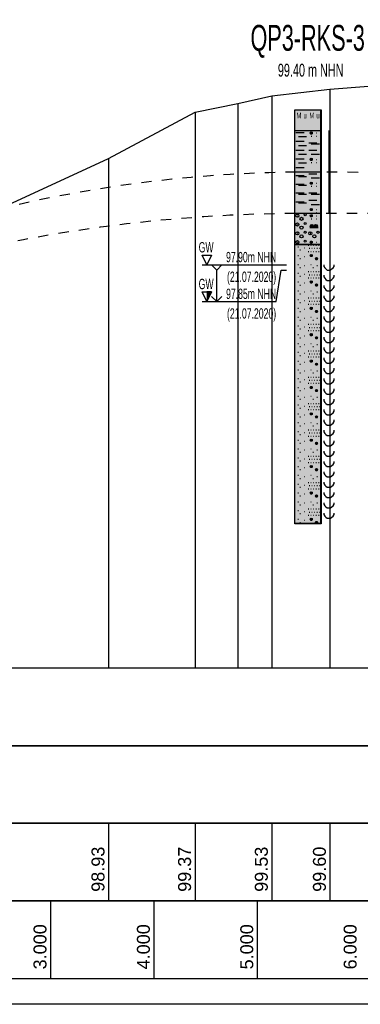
# Model space of a CAD drawing. Header units: metres. Extents: x -17 to 824, y 89 to 134.
# Tile 24 of 80: x 202.7 to 206, y 90.75 to 100.27. Entities that reach past the tile are written whole.
import ezdxf
from ezdxf.enums import TextEntityAlignment as Align

# ---------------------------------------------------------------- set-up
doc = ezdxf.new("R2010")
doc.units = ezdxf.units.M
doc.linetypes.add('ACAD_ISO03W100', pattern=[30, 12, -18])
for name, color, linetype in [('BG_GT_DC_RKS', 249, 'Continuous'), ('BG_GT_SCHICHT', 3, 'ACAD_ISO03W100'), ('BW_KOERP_GESCH', 126, 'Continuous'), ('BW_Z_BEM', 52, 'Continuous'), ('ZZ_GITTER', 40, 'Continuous')]:
    doc.layers.add(name, color=color, linetype=linetype)
doc.layers.add('ZZ_AFENSTER', color=6, linetype='Continuous', plot=False)
doc.styles.add('Arial', font='arial.ttf')
doc.styles.get("Standard").update_dxf_attribs({"font": 'arial.ttf'})

# ---------------------------------------------------------------- blocks, each defined once
blk = doc.blocks.new('QP3-RKS-3')
for p, q in [((-0.00255, 0), (0.00255, 0)), ((-0.00255, -0.0041), (-0.00255, 0)), ((-0.00255, 0), (0.00245, 0)), ((-0.00255, -0.08), (-0.00255, 0)), ((0.00245, 0), (0.00245, -0.08)), ((0.00255, 0), (0.00255, -0.0041)), ((-0.00255, -0.004), (0.00255, -0.004)), ((-0.00255, -0.0121), (-0.00255, -0.004)), ((0.00255, -0.0041), (-0.00255, -0.0041)), ((-0.00235, -0.0044), (-0.00075, -0.0044)), ((-0.00185, -0.0052), (-0.00025, -0.0052)), ((0.00045, -0.0045), (0.00085, -0.0045)), ((0.00046, -0.00445), (0.00084, -0.00445)), ((0.00046, -0.00455), (0.00084, -0.00455)), ((0.00048, -0.0044), (0.00082, -0.0044)), ((0.00048, -0.0046), (0.00082, -0.0046)), ((0.00052, -0.00435), (0.00078, -0.00435)), ((0.00052, -0.00465), (0.00078, -0.00465)), ((0.00065, -0.0051), (0.00075, -0.0051)), ((0.00165, -0.0045), (0.00175, -0.0045)), ((0.00165, -0.0051), (0.00175, -0.0051)), ((0.00255, -0.004), (0.00255, -0.0121)), ((0.00405, -0.004), (0.00405, -0.012)), ((-0.00235, -0.0061), (-0.00075, -0.0061)), ((-0.00185, -0.0069), (-0.00025, -0.0069)), ((0.00015, -0.0064), (0.00175, -0.0064)), ((0.00065, -0.0066), (0.00225, -0.0066)), ((-0.00235, -0.0078), (-0.00075, -0.0078)), ((-0.00235, -0.0095), (-0.00075, -0.0095)), ((-0.00185, -0.0086), (-0.00025, -0.0086)), ((0.00015, -0.0078), (0.00175, -0.0078)), ((0.00048, -0.0095), (0.00082, -0.0095)), ((0.00052, -0.00945), (0.00078, -0.00945)), ((0.00065, -0.0086), (0.00225, -0.0086)), ((-0.00235, -0.0112), (-0.00075, -0.0112)), ((-0.00185, -0.0103), (-0.00025, -0.0103)), ((0.00045, -0.0096), (0.00085, -0.0096)), ((0.00046, -0.00955), (0.00084, -0.00955)), ((0.00046, -0.00965), (0.00084, -0.00965)), ((0.00048, -0.0097), (0.00082, -0.0097)), ((0.00052, -0.00975), (0.00078, -0.00975)), ((0.00065, -0.0102), (0.00075, -0.0102)), ((0.00165, -0.0096), (0.00175, -0.0096)), ((0.00165, -0.0102), (0.00175, -0.0102)), ((-0.00255, -0.012), (0.00255, -0.012)), ((-0.00255, -0.0201), (-0.00255, -0.012)), ((0.00255, -0.0121), (-0.00255, -0.0121)), ((-0.00235, -0.0127), (-0.00075, -0.0127)), ((-0.00185, -0.0129), (-0.00025, -0.0129)), ((0.00015, -0.0124), (0.00175, -0.0124)), ((0.00065, -0.0132), (0.00225, -0.0132)), ((0.00255, -0.012), (0.00255, -0.0201)), ((0.00405, -0.012), (0.00405, -0.02)), ((-0.00235, -0.0144), (-0.00075, -0.0144)), ((-0.00185, -0.0146), (-0.00025, -0.0146)), ((0.00045, -0.0142), (0.00085, -0.0142)), ((0.00046, -0.01415), (0.00084, -0.01415)), ((0.00046, -0.01425), (0.00084, -0.01425)), ((0.00048, -0.0141), (0.00082, -0.0141)), ((0.00048, -0.0143), (0.00082, -0.0143)), ((0.00052, -0.01405), (0.00078, -0.01405)), ((0.00052, -0.01435), (0.00078, -0.01435)), ((0.00065, -0.0148), (0.00075, -0.0148)), ((0.00165, -0.0142), (0.00175, -0.0142)), ((0.00165, -0.0148), (0.00175, -0.0148)), ((-0.00235, -0.0161), (-0.00075, -0.0161)), ((-0.00185, -0.0163), (-0.00025, -0.0163)), ((0.00015, -0.0161), (0.00175, -0.0161)), ((0.00065, -0.0163), (0.00225, -0.0163)), ((-0.00235, -0.0178), (-0.00075, -0.0178)), ((-0.00185, -0.018), (-0.00025, -0.018)), ((0.00015, -0.0175), (0.00175, -0.0175)), ((0.00065, -0.0183), (0.00225, -0.0183)), ((-0.00255, -0.02), (0.00255, -0.02)), ((-0.00255, -0.0261), (-0.00255, -0.02)), ((0.00255, -0.0201), (-0.00255, -0.0201)), ((-0.00205, -0.0205), (-0.00195, -0.0205)), ((0.00045, -0.0193), (0.00085, -0.0193)), ((0.00045, -0.0205), (0.00085, -0.0205)), ((0.00046, -0.01925), (0.00084, -0.01925)), ((0.00046, -0.01935), (0.00084, -0.01935)), ((0.00046, -0.02045), (0.00084, -0.02045)), ((0.00046, -0.02055), (0.00084, -0.02055)), ((0.00048, -0.0192), (0.00082, -0.0192)), ((0.00048, -0.0194), (0.00082, -0.0194)), ((0.00048, -0.0204), (0.00082, -0.0204)), ((0.00048, -0.0206), (0.00082, -0.0206)), ((0.00052, -0.01915), (0.00078, -0.01915)), ((0.00052, -0.01945), (0.00078, -0.01945)), ((0.00052, -0.02035), (0.00078, -0.02035)), ((0.00052, -0.02065), (0.00078, -0.02065)), ((0.00165, -0.0193), (0.00175, -0.0193)), ((0.00165, -0.0199), (0.00175, -0.0199)), ((0.00165, -0.0205), (0.00175, -0.0205)), ((0.00255, -0.02), (0.00255, -0.0261)), ((-0.00205, -0.0222), (-0.00195, -0.0222)), ((0.00035, -0.0228), (0.00195, -0.0228)), ((0.00045, -0.02245), (0.00105, -0.02245)), ((0.00045, -0.0225), (0.00105, -0.0225)), ((0.00045, -0.02255), (0.00105, -0.02255)), ((0.00047, -0.0224), (0.00103, -0.0224)), ((0.00047, -0.0226), (0.00103, -0.0226)), ((0.00049, -0.02235), (0.00101, -0.02235)), ((0.00049, -0.02265), (0.00101, -0.02265)), ((0.00053, -0.0223), (0.00097, -0.0223)), ((0.00053, -0.0227), (0.00097, -0.0227)), ((0.00058, -0.02225), (0.00092, -0.02225)), ((0.00058, -0.02275), (0.00092, -0.02275)), ((0.00065, -0.0211), (0.00075, -0.0211)), ((0.00125, -0.02245), (0.00185, -0.02245)), ((0.00125, -0.0225), (0.00185, -0.0225)), ((0.00125, -0.02255), (0.00185, -0.02255)), ((0.00127, -0.0224), (0.00183, -0.0224)), ((0.00127, -0.0226), (0.00183, -0.0226)), ((0.00129, -0.02235), (0.00181, -0.02235)), ((0.00129, -0.02265), (0.00181, -0.02265)), ((0.00133, -0.0223), (0.00177, -0.0223)), ((0.00133, -0.0227), (0.00177, -0.0227)), ((0.00138, -0.02225), (0.00172, -0.02225)), ((0.00138, -0.02275), (0.00172, -0.02275)), ((0.00165, -0.0211), (0.00175, -0.0211)), ((-0.00205, -0.0239), (-0.00195, -0.0239)), ((0.00045, -0.0239), (0.00055, -0.0239)), ((-0.00255, -0.026), (0.00255, -0.026)), ((-0.00255, -0.0801), (-0.00255, -0.026)), ((0.00255, -0.0261), (-0.00255, -0.0261)), ((-0.00205, -0.0256), (-0.00195, -0.0256)), ((-0.00195, -0.0265), (-0.00185, -0.0265)), ((0.00005, -0.0262), (0.00015, -0.0262)), ((0.00045, -0.0256), (0.00085, -0.0256)), ((0.00046, -0.02555), (0.00084, -0.02555)), ((0.00046, -0.02565), (0.00084, -0.02565)), ((0.00048, -0.0255), (0.00082, -0.0255)), ((0.00048, -0.0257), (0.00082, -0.0257)), ((0.00052, -0.02545), (0.00078, -0.02545)), ((0.00052, -0.02575), (0.00078, -0.02575)), ((0.00055, -0.0262), (0.00065, -0.0262)), ((0.00105, -0.0262), (0.00115, -0.0262)), ((0.00155, -0.0262), (0.00165, -0.0262)), ((0.00165, -0.0256), (0.00175, -0.0256)), ((0.00205, -0.0262), (0.00215, -0.0262)), ((0.00255, -0.026), (0.00255, -0.0801)), ((-0.00195, -0.0282), (-0.00185, -0.0282)), ((-0.00155, -0.0271), (-0.00145, -0.0271)), ((-0.00075, -0.0267), (-0.00065, -0.0267)), ((-0.00075, -0.0284), (-0.00065, -0.0284)), ((0.00005, -0.0274), (0.00015, -0.0274)), ((0.00025, -0.0268), (0.00035, -0.0268)), ((0.00045, -0.0282), (0.00085, -0.0282)), ((0.00046, -0.02815), (0.00084, -0.02815)), ((0.00046, -0.02825), (0.00084, -0.02825)), ((0.00048, -0.0281), (0.00082, -0.0281)), ((0.00048, -0.0283), (0.00082, -0.0283)), ((0.00052, -0.02805), (0.00078, -0.02805)), ((0.00052, -0.02835), (0.00078, -0.02835)), ((0.00055, -0.0274), (0.00065, -0.0274)), ((0.00075, -0.0268), (0.00085, -0.0268)), ((0.00105, -0.0274), (0.00115, -0.0274)), ((0.00125, -0.0268), (0.00135, -0.0268)), ((0.00155, -0.0274), (0.00165, -0.0274)), ((0.00175, -0.0268), (0.00185, -0.0268)), ((0.00205, -0.0274), (0.00215, -0.0274)), ((0.00225, -0.0268), (0.00235, -0.0268)), ((-0.00195, -0.0299), (-0.00185, -0.0299)), ((-0.00155, -0.0288), (-0.00145, -0.0288)), ((-0.00075, -0.0301), (-0.00065, -0.0301)), ((0.00055, -0.0299), (0.00065, -0.0299)), ((0.00145, -0.0288), (0.00185, -0.0288)), ((0.00146, -0.02875), (0.00184, -0.02875)), ((0.00146, -0.02885), (0.00184, -0.02885)), ((0.00148, -0.0287), (0.00182, -0.0287)), ((0.00148, -0.0289), (0.00182, -0.0289)), ((0.00152, -0.02865), (0.00178, -0.02865)), ((0.00152, -0.02895), (0.00178, -0.02895)), ((0.00175, -0.0301), (0.00185, -0.0301)), ((0.00305, -0.03), (0.00305, -0.0303)), ((0.00305, -0.0303), (0.00325, -0.0306)), ((0.00485, -0.0306), (0.00505, -0.0303)), ((0.00505, -0.0303), (0.00505, -0.03)), ((-0.00195, -0.0316), (-0.00185, -0.0316)), ((-0.00155, -0.0305), (-0.00145, -0.0305)), ((-0.00155, -0.0322), (-0.00145, -0.0322)), ((-0.00075, -0.0318), (-0.00065, -0.0318)), ((0.00005, -0.0313), (0.00015, -0.0313)), ((0.00025, -0.0319), (0.00035, -0.0319)), ((0.00055, -0.0313), (0.00065, -0.0313)), ((0.00075, -0.0319), (0.00085, -0.0319)), ((0.00095, -0.0305), (0.00105, -0.0305)), ((0.00105, -0.0313), (0.00115, -0.0313)), ((0.00125, -0.0319), (0.00135, -0.0319)), ((0.00155, -0.0313), (0.00165, -0.0313)), ((0.00175, -0.0319), (0.00185, -0.0319)), ((0.00205, -0.0313), (0.00215, -0.0313)), ((0.00225, -0.0319), (0.00235, -0.0319)), ((0.00305, -0.032), (0.00305, -0.0323)), ((0.00305, -0.0323), (0.00325, -0.0326)), ((0.00325, -0.0306), (0.00345, -0.0308)), ((0.00345, -0.0308), (0.00375, -0.031)), ((0.00375, -0.031), (0.00405, -0.031)), ((0.00405, -0.031), (0.00435, -0.031)), ((0.00435, -0.031), (0.00465, -0.0308)), ((0.00465, -0.0308), (0.00485, -0.0306)), ((0.00485, -0.0326), (0.00505, -0.0323)), ((0.00505, -0.0323), (0.00505, -0.032)), ((-0.00195, -0.0333), (-0.00185, -0.0333)), ((-0.00155, -0.0339), (-0.00145, -0.0339)), ((-0.00075, -0.0335), (-0.00065, -0.0335)), ((0.00005, -0.0325), (0.00015, -0.0325)), ((0.00045, -0.0333), (0.00085, -0.0333)), ((0.00046, -0.03325), (0.00084, -0.03325)), ((0.00046, -0.03335), (0.00084, -0.03335)), ((0.00048, -0.0332), (0.00082, -0.0332)), ((0.00048, -0.0334), (0.00082, -0.0334)), ((0.00052, -0.03315), (0.00078, -0.03315)), ((0.00052, -0.03345), (0.00078, -0.03345)), ((0.00055, -0.0325), (0.00065, -0.0325)), ((0.00105, -0.0325), (0.00115, -0.0325)), ((0.00145, -0.0339), (0.00185, -0.0339)), ((0.00146, -0.03385), (0.00184, -0.03385)), ((0.00146, -0.03395), (0.00184, -0.03395)), ((0.00148, -0.0338), (0.00182, -0.0338)), ((0.00148, -0.034), (0.00182, -0.034)), ((0.00152, -0.03375), (0.00178, -0.03375)), ((0.00152, -0.03405), (0.00178, -0.03405)), ((0.00155, -0.0325), (0.00165, -0.0325)), ((0.00205, -0.0325), (0.00215, -0.0325)), ((0.00305, -0.034), (0.00305, -0.0343)), ((0.00325, -0.0326), (0.00345, -0.0328)), ((0.00345, -0.0328), (0.00375, -0.033)), ((0.00375, -0.033), (0.00405, -0.033)), ((0.00405, -0.033), (0.00435, -0.033)), ((0.00435, -0.033), (0.00465, -0.0328)), ((0.00465, -0.0328), (0.00485, -0.0326)), ((0.00505, -0.0343), (0.00505, -0.034)), ((-0.00195, -0.035), (-0.00185, -0.035)), ((-0.00155, -0.0356), (-0.00145, -0.0356)), ((-0.00075, -0.0352), (-0.00065, -0.0352)), ((0.00055, -0.035), (0.00065, -0.035)), ((0.00095, -0.0356), (0.00105, -0.0356)), ((0.00175, -0.0352), (0.00185, -0.0352)), ((0.00305, -0.0343), (0.00325, -0.0346)), ((0.00305, -0.036), (0.00305, -0.0363)), ((0.00325, -0.0346), (0.00345, -0.0348)), ((0.00345, -0.0348), (0.00375, -0.035)), ((0.00375, -0.035), (0.00405, -0.035)), ((0.00405, -0.035), (0.00435, -0.035)), ((0.00435, -0.035), (0.00465, -0.0348)), ((0.00465, -0.0348), (0.00485, -0.0346)), ((0.00485, -0.0346), (0.00505, -0.0343)), ((0.00505, -0.0363), (0.00505, -0.036)), ((-0.00195, -0.0367), (-0.00185, -0.0367)), ((-0.00155, -0.0373), (-0.00145, -0.0373)), ((-0.00075, -0.0369), (-0.00065, -0.0369)), ((0.00005, -0.0364), (0.00015, -0.0364)), ((0.00005, -0.0376), (0.00015, -0.0376)), ((0.00025, -0.037), (0.00035, -0.037)), ((0.00055, -0.0364), (0.00065, -0.0364)), ((0.00055, -0.0376), (0.00065, -0.0376)), ((0.00075, -0.037), (0.00085, -0.037)), ((0.00105, -0.0364), (0.00115, -0.0364)), ((0.00105, -0.0376), (0.00115, -0.0376)), ((0.00125, -0.037), (0.00135, -0.037)), ((0.00155, -0.0364), (0.00165, -0.0364)), ((0.00155, -0.0376), (0.00165, -0.0376)), ((0.00175, -0.037), (0.00185, -0.037)), ((0.00205, -0.0364), (0.00215, -0.0364)), ((0.00205, -0.0376), (0.00215, -0.0376)), ((0.00225, -0.037), (0.00235, -0.037)), ((0.00305, -0.0363), (0.00325, -0.0366)), ((0.00305, -0.038), (0.00305, -0.0383)), ((0.00325, -0.0366), (0.00345, -0.0368)), ((0.00345, -0.0368), (0.00375, -0.037)), ((0.00375, -0.037), (0.00405, -0.037)), ((0.00405, -0.037), (0.00435, -0.037)), ((0.00435, -0.037), (0.00465, -0.0368)), ((0.00465, -0.0368), (0.00485, -0.0366)), ((0.00485, -0.0366), (0.00505, -0.0363)), ((0.00505, -0.0383), (0.00505, -0.038)), ((-0.00195, -0.0384), (-0.00185, -0.0384)), ((-0.00155, -0.039), (-0.00145, -0.039)), ((-0.00075, -0.0386), (-0.00065, -0.0386)), ((0.00045, -0.0384), (0.00085, -0.0384)), ((0.00046, -0.03835), (0.00084, -0.03835)), ((0.00046, -0.03845), (0.00084, -0.03845)), ((0.00048, -0.0383), (0.00082, -0.0383)), ((0.00048, -0.0385), (0.00082, -0.0385)), ((0.00052, -0.03825), (0.00078, -0.03825)), ((0.00052, -0.03855), (0.00078, -0.03855)), ((0.00145, -0.039), (0.00185, -0.039)), ((0.00146, -0.03895), (0.00184, -0.03895)), ((0.00146, -0.03905), (0.00184, -0.03905)), ((0.00148, -0.0389), (0.00182, -0.0389)), ((0.00148, -0.0391), (0.00182, -0.0391)), ((0.00152, -0.03885), (0.00178, -0.03885)), ((0.00152, -0.03915), (0.00178, -0.03915)), ((0.00305, -0.0383), (0.00325, -0.0386)), ((0.00325, -0.0386), (0.00345, -0.0388)), ((0.00345, -0.0388), (0.00375, -0.039)), ((0.00375, -0.039), (0.00405, -0.039)), ((0.00405, -0.039), (0.00435, -0.039)), ((0.00435, -0.039), (0.00465, -0.0388)), ((0.00465, -0.0388), (0.00485, -0.0386)), ((0.00485, -0.0386), (0.00505, -0.0383)), ((-0.00195, -0.0401), (-0.00185, -0.0401)), ((-0.00195, -0.0418), (-0.00185, -0.0418)), ((-0.00155, -0.0407), (-0.00145, -0.0407)), ((-0.00075, -0.0403), (-0.00065, -0.0403)), ((0.00005, -0.0415), (0.00015, -0.0415)), ((0.00055, -0.0401), (0.00065, -0.0401)), ((0.00055, -0.0415), (0.00065, -0.0415)), ((0.00095, -0.0407), (0.00105, -0.0407)), ((0.00105, -0.0415), (0.00115, -0.0415)), ((0.00155, -0.0415), (0.00165, -0.0415)), ((0.00175, -0.0403), (0.00185, -0.0403)), ((0.00205, -0.0415), (0.00215, -0.0415)), ((0.00305, -0.04), (0.00305, -0.0403)), ((0.00305, -0.0403), (0.00325, -0.0406)), ((0.00325, -0.0406), (0.00345, -0.0408)), ((0.00345, -0.0408), (0.00375, -0.041)), ((0.00375, -0.041), (0.00405, -0.041)), ((0.00405, -0.041), (0.00435, -0.041)), ((0.00435, -0.041), (0.00465, -0.0408)), ((0.00465, -0.0408), (0.00485, -0.0406)), ((0.00485, -0.0406), (0.00505, -0.0403)), ((0.00505, -0.0403), (0.00505, -0.04)), ((-0.00195, -0.0435), (-0.00185, -0.0435)), ((-0.00155, -0.0424), (-0.00145, -0.0424)), ((-0.00075, -0.042), (-0.00065, -0.042)), ((-0.00075, -0.0437), (-0.00065, -0.0437)), ((0.00005, -0.0427), (0.00015, -0.0427)), ((0.00025, -0.0421), (0.00035, -0.0421)), ((0.00045, -0.0435), (0.00085, -0.0435)), ((0.00046, -0.04345), (0.00084, -0.04345)), ((0.00046, -0.04355), (0.00084, -0.04355)), ((0.00048, -0.0434), (0.00082, -0.0434)), ((0.00048, -0.0436), (0.00082, -0.0436)), ((0.00052, -0.04335), (0.00078, -0.04335)), ((0.00052, -0.04365), (0.00078, -0.04365)), ((0.00055, -0.0427), (0.00065, -0.0427)), ((0.00075, -0.0421), (0.00085, -0.0421)), ((0.00105, -0.0427), (0.00115, -0.0427)), ((0.00125, -0.0421), (0.00135, -0.0421)), ((0.00155, -0.0427), (0.00165, -0.0427)), ((0.00175, -0.0421), (0.00185, -0.0421)), ((0.00205, -0.0427), (0.00215, -0.0427)), ((0.00225, -0.0421), (0.00235, -0.0421)), ((0.00305, -0.042), (0.00305, -0.0423)), ((0.00305, -0.0423), (0.00325, -0.0426)), ((0.00325, -0.0426), (0.00345, -0.0428)), ((0.00345, -0.0428), (0.00375, -0.043)), ((0.00375, -0.043), (0.00405, -0.043)), ((0.00405, -0.043), (0.00435, -0.043)), ((0.00435, -0.043), (0.00465, -0.0428)), ((0.00465, -0.0428), (0.00485, -0.0426)), ((0.00485, -0.0426), (0.00505, -0.0423)), ((0.00505, -0.0423), (0.00505, -0.042)), ((-0.00195, -0.0452), (-0.00185, -0.0452)), ((-0.00155, -0.0441), (-0.00145, -0.0441)), ((-0.00075, -0.0454), (-0.00065, -0.0454)), ((0.00055, -0.0452), (0.00065, -0.0452)), ((0.00145, -0.0441), (0.00185, -0.0441)), ((0.00146, -0.04405), (0.00184, -0.04405)), ((0.00146, -0.04415), (0.00184, -0.04415)), ((0.00148, -0.044), (0.00182, -0.044)), ((0.00148, -0.0442), (0.00182, -0.0442)), ((0.00152, -0.04395), (0.00178, -0.04395)), ((0.00152, -0.04425), (0.00178, -0.04425)), ((0.00175, -0.0454), (0.00185, -0.0454)), ((0.00305, -0.044), (0.00305, -0.0443)), ((0.00305, -0.0443), (0.00325, -0.0446)), ((0.00325, -0.0446), (0.00345, -0.0448)), ((0.00345, -0.0448), (0.00375, -0.045)), ((0.00375, -0.045), (0.00405, -0.045)), ((0.00405, -0.045), (0.00435, -0.045)), ((0.00435, -0.045), (0.00465, -0.0448)), ((0.00465, -0.0448), (0.00485, -0.0446)), ((0.00485, -0.0446), (0.00505, -0.0443)), ((0.00505, -0.0443), (0.00505, -0.044)), ((-0.00195, -0.0469), (-0.00185, -0.0469)), ((-0.00155, -0.0458), (-0.00145, -0.0458)), ((-0.00155, -0.0475), (-0.00145, -0.0475)), ((-0.00075, -0.0471), (-0.00065, -0.0471)), ((0.00005, -0.0466), (0.00015, -0.0466)), ((0.00025, -0.0472), (0.00035, -0.0472)), ((0.00055, -0.0466), (0.00065, -0.0466)), ((0.00075, -0.0472), (0.00085, -0.0472)), ((0.00095, -0.0458), (0.00105, -0.0458)), ((0.00105, -0.0466), (0.00115, -0.0466)), ((0.00125, -0.0472), (0.00135, -0.0472)), ((0.00155, -0.0466), (0.00165, -0.0466)), ((0.00175, -0.0472), (0.00185, -0.0472)), ((0.00205, -0.0466), (0.00215, -0.0466)), ((0.00225, -0.0472), (0.00235, -0.0472)), ((0.00305, -0.046), (0.00305, -0.0463)), ((0.00305, -0.0463), (0.00325, -0.0466)), ((0.00325, -0.0466), (0.00345, -0.0468)), ((0.00345, -0.0468), (0.00375, -0.047)), ((0.00375, -0.047), (0.00405, -0.047)), ((0.00405, -0.047), (0.00435, -0.047)), ((0.00435, -0.047), (0.00465, -0.0468)), ((0.00465, -0.0468), (0.00485, -0.0466)), ((0.00485, -0.0466), (0.00505, -0.0463)), ((0.00505, -0.0463), (0.00505, -0.046)), ((-0.00195, -0.0486), (-0.00185, -0.0486)), ((-0.00155, -0.0492), (-0.00145, -0.0492)), ((-0.00075, -0.0488), (-0.00065, -0.0488)), ((0.00005, -0.0478), (0.00015, -0.0478)), ((0.00045, -0.0486), (0.00085, -0.0486)), ((0.00046, -0.04855), (0.00084, -0.04855)), ((0.00046, -0.04865), (0.00084, -0.04865)), ((0.00048, -0.0485), (0.00082, -0.0485)), ((0.00048, -0.0487), (0.00082, -0.0487)), ((0.00052, -0.04845), (0.00078, -0.04845)), ((0.00052, -0.04875), (0.00078, -0.04875)), ((0.00055, -0.0478), (0.00065, -0.0478)), ((0.00105, -0.0478), (0.00115, -0.0478)), ((0.00145, -0.0492), (0.00185, -0.0492)), ((0.00146, -0.04915), (0.00184, -0.04915)), ((0.00146, -0.04925), (0.00184, -0.04925)), ((0.00148, -0.0491), (0.00182, -0.0491)), ((0.00148, -0.0493), (0.00182, -0.0493)), ((0.00152, -0.04905), (0.00178, -0.04905)), ((0.00152, -0.04935), (0.00178, -0.04935)), ((0.00155, -0.0478), (0.00165, -0.0478)), ((0.00205, -0.0478), (0.00215, -0.0478)), ((0.00305, -0.048), (0.00305, -0.0483)), ((0.00305, -0.0483), (0.00325, -0.0486)), ((0.00325, -0.0486), (0.00345, -0.0488)), ((0.00345, -0.0488), (0.00375, -0.049)), ((0.00375, -0.049), (0.00405, -0.049)), ((0.00405, -0.049), (0.00435, -0.049)), ((0.00435, -0.049), (0.00465, -0.0488)), ((0.00465, -0.0488), (0.00485, -0.0486)), ((0.00485, -0.0486), (0.00505, -0.0483)), ((0.00505, -0.0483), (0.00505, -0.048)), ((-0.00195, -0.0503), (-0.00185, -0.0503)), ((-0.00155, -0.0509), (-0.00145, -0.0509)), ((-0.00075, -0.0505), (-0.00065, -0.0505)), ((0.00055, -0.0503), (0.00065, -0.0503)), ((0.00095, -0.0509), (0.00105, -0.0509)), ((0.00175, -0.0505), (0.00185, -0.0505)), ((0.00305, -0.05), (0.00305, -0.0503)), ((0.00305, -0.0503), (0.00325, -0.0506)), ((0.00325, -0.0506), (0.00345, -0.0508)), ((0.00345, -0.0508), (0.00375, -0.051)), ((0.00375, -0.051), (0.00405, -0.051)), ((0.00405, -0.051), (0.00435, -0.051)), ((0.00435, -0.051), (0.00465, -0.0508)), ((0.00465, -0.0508), (0.00485, -0.0506)), ((0.00485, -0.0506), (0.00505, -0.0503)), ((0.00505, -0.0503), (0.00505, -0.05)), ((-0.00195, -0.052), (-0.00185, -0.052)), ((-0.00155, -0.0526), (-0.00145, -0.0526)), ((-0.00075, -0.0522), (-0.00065, -0.0522)), ((0.00005, -0.0517), (0.00015, -0.0517)), ((0.00005, -0.0529), (0.00015, -0.0529)), ((0.00025, -0.0523), (0.00035, -0.0523)), ((0.00055, -0.0517), (0.00065, -0.0517)), ((0.00055, -0.0529), (0.00065, -0.0529)), ((0.00075, -0.0523), (0.00085, -0.0523)), ((0.00105, -0.0517), (0.00115, -0.0517)), ((0.00105, -0.0529), (0.00115, -0.0529)), ((0.00125, -0.0523), (0.00135, -0.0523)), ((0.00155, -0.0517), (0.00165, -0.0517)), ((0.00155, -0.0529), (0.00165, -0.0529)), ((0.00175, -0.0523), (0.00185, -0.0523)), ((0.00205, -0.0517), (0.00215, -0.0517)), ((0.00205, -0.0529), (0.00215, -0.0529)), ((0.00225, -0.0523), (0.00235, -0.0523)), ((0.00305, -0.052), (0.00305, -0.0523)), ((0.00305, -0.0523), (0.00325, -0.0526)), ((0.00325, -0.0526), (0.00345, -0.0528)), ((0.00345, -0.0528), (0.00375, -0.053)), ((0.00375, -0.053), (0.00405, -0.053)), ((0.00405, -0.053), (0.00435, -0.053)), ((0.00435, -0.053), (0.00465, -0.0528)), ((0.00465, -0.0528), (0.00485, -0.0526)), ((0.00485, -0.0526), (0.00505, -0.0523)), ((0.00505, -0.0523), (0.00505, -0.052)), ((-0.00195, -0.0537), (-0.00185, -0.0537)), ((-0.00155, -0.0543), (-0.00145, -0.0543)), ((-0.00075, -0.0539), (-0.00065, -0.0539)), ((0.00045, -0.0537), (0.00085, -0.0537)), ((0.00046, -0.05365), (0.00084, -0.05365)), ((0.00046, -0.05375), (0.00084, -0.05375)), ((0.00048, -0.0536), (0.00082, -0.0536)), ((0.00048, -0.0538), (0.00082, -0.0538)), ((0.00052, -0.05355), (0.00078, -0.05355)), ((0.00052, -0.05385), (0.00078, -0.05385)), ((0.00145, -0.0543), (0.00185, -0.0543)), ((0.00146, -0.05425), (0.00184, -0.05425)), ((0.00146, -0.05435), (0.00184, -0.05435)), ((0.00148, -0.0542), (0.00182, -0.0542)), ((0.00148, -0.0544), (0.00182, -0.0544)), ((0.00152, -0.05415), (0.00178, -0.05415)), ((0.00152, -0.05445), (0.00178, -0.05445)), ((0.00305, -0.054), (0.00305, -0.0543)), ((0.00305, -0.0543), (0.00325, -0.0546)), ((0.00325, -0.0546), (0.00345, -0.0548)), ((0.00345, -0.0548), (0.00375, -0.055)), ((0.00375, -0.055), (0.00405, -0.055)), ((0.00405, -0.055), (0.00435, -0.055)), ((0.00435, -0.055), (0.00465, -0.0548)), ((0.00465, -0.0548), (0.00485, -0.0546)), ((0.00485, -0.0546), (0.00505, -0.0543)), ((0.00505, -0.0543), (0.00505, -0.054)), ((-0.00195, -0.0554), (-0.00185, -0.0554)), ((-0.00195, -0.0571), (-0.00185, -0.0571)), ((-0.00155, -0.056), (-0.00145, -0.056)), ((-0.00075, -0.0556), (-0.00065, -0.0556)), ((0.00005, -0.0568), (0.00015, -0.0568)), ((0.00055, -0.0554), (0.00065, -0.0554)), ((0.00055, -0.0568), (0.00065, -0.0568)), ((0.00095, -0.056), (0.00105, -0.056)), ((0.00105, -0.0568), (0.00115, -0.0568)), ((0.00155, -0.0568), (0.00165, -0.0568)), ((0.00175, -0.0556), (0.00185, -0.0556)), ((0.00205, -0.0568), (0.00215, -0.0568)), ((0.00305, -0.056), (0.00305, -0.0563)), ((0.00305, -0.0563), (0.00325, -0.0566)), ((0.00325, -0.0566), (0.00345, -0.0568)), ((0.00345, -0.0568), (0.00375, -0.057)), ((0.00375, -0.057), (0.00405, -0.057)), ((0.00405, -0.057), (0.00435, -0.057)), ((0.00435, -0.057), (0.00465, -0.0568)), ((0.00465, -0.0568), (0.00485, -0.0566)), ((0.00485, -0.0566), (0.00505, -0.0563)), ((0.00505, -0.0563), (0.00505, -0.056)), ((-0.00195, -0.0588), (-0.00185, -0.0588)), ((-0.00155, -0.0577), (-0.00145, -0.0577)), ((-0.00075, -0.0573), (-0.00065, -0.0573)), ((-0.00075, -0.059), (-0.00065, -0.059)), ((0.00005, -0.058), (0.00015, -0.058)), ((0.00025, -0.0574), (0.00035, -0.0574)), ((0.00045, -0.0588), (0.00085, -0.0588)), ((0.00046, -0.05875), (0.00084, -0.05875)), ((0.00046, -0.05885), (0.00084, -0.05885)), ((0.00048, -0.0587), (0.00082, -0.0587)), ((0.00048, -0.0589), (0.00082, -0.0589)), ((0.00052, -0.05865), (0.00078, -0.05865)), ((0.00052, -0.05895), (0.00078, -0.05895)), ((0.00055, -0.058), (0.00065, -0.058)), ((0.00075, -0.0574), (0.00085, -0.0574)), ((0.00105, -0.058), (0.00115, -0.058)), ((0.00125, -0.0574), (0.00135, -0.0574)), ((0.00155, -0.058), (0.00165, -0.058)), ((0.00175, -0.0574), (0.00185, -0.0574)), ((0.00205, -0.058), (0.00215, -0.058)), ((0.00225, -0.0574), (0.00235, -0.0574)), ((0.00305, -0.058), (0.00305, -0.0583)), ((0.00305, -0.0583), (0.00325, -0.0586)), ((0.00325, -0.0586), (0.00345, -0.0588)), ((0.00345, -0.0588), (0.00375, -0.059)), ((0.00375, -0.059), (0.00405, -0.059)), ((0.00405, -0.059), (0.00435, -0.059)), ((0.00435, -0.059), (0.00465, -0.0588)), ((0.00465, -0.0588), (0.00485, -0.0586)), ((0.00485, -0.0586), (0.00505, -0.0583)), ((0.00505, -0.0583), (0.00505, -0.058)), ((-0.00195, -0.0605), (-0.00185, -0.0605)), ((-0.00155, -0.0594), (-0.00145, -0.0594)), ((-0.00075, -0.0607), (-0.00065, -0.0607)), ((0.00055, -0.0605), (0.00065, -0.0605)), ((0.00145, -0.0594), (0.00185, -0.0594)), ((0.00146, -0.05935), (0.00184, -0.05935)), ((0.00146, -0.05945), (0.00184, -0.05945)), ((0.00148, -0.0593), (0.00182, -0.0593)), ((0.00148, -0.0595), (0.00182, -0.0595)), ((0.00152, -0.05925), (0.00178, -0.05925)), ((0.00152, -0.05955), (0.00178, -0.05955)), ((0.00175, -0.0607), (0.00185, -0.0607)), ((0.00305, -0.06), (0.00305, -0.0603)), ((0.00305, -0.0603), (0.00325, -0.0606)), ((0.00325, -0.0606), (0.00345, -0.0608)), ((0.00345, -0.0608), (0.00375, -0.061)), ((0.00435, -0.061), (0.00465, -0.0608)), ((0.00465, -0.0608), (0.00485, -0.0606)), ((0.00485, -0.0606), (0.00505, -0.0603)), ((0.00505, -0.0603), (0.00505, -0.06)), ((-0.00195, -0.0622), (-0.00185, -0.0622)), ((-0.00155, -0.0611), (-0.00145, -0.0611)), ((-0.00155, -0.0628), (-0.00145, -0.0628)), ((-0.00075, -0.0624), (-0.00065, -0.0624)), ((0.00005, -0.0619), (0.00015, -0.0619)), ((0.00025, -0.0625), (0.00035, -0.0625)), ((0.00055, -0.0619), (0.00065, -0.0619)), ((0.00075, -0.0625), (0.00085, -0.0625)), ((0.00095, -0.0611), (0.00105, -0.0611)), ((0.00105, -0.0619), (0.00115, -0.0619)), ((0.00125, -0.0625), (0.00135, -0.0625)), ((0.00155, -0.0619), (0.00165, -0.0619)), ((0.00175, -0.0625), (0.00185, -0.0625)), ((0.00205, -0.0619), (0.00215, -0.0619)), ((0.00225, -0.0625), (0.00235, -0.0625)), ((0.00305, -0.062), (0.00305, -0.0623)), ((0.00305, -0.0623), (0.00325, -0.0626)), ((0.00325, -0.0626), (0.00345, -0.0628)), ((0.00345, -0.0628), (0.00375, -0.063)), ((0.00375, -0.061), (0.00405, -0.061)), ((0.00405, -0.061), (0.00435, -0.061)), ((0.00435, -0.063), (0.00465, -0.0628)), ((0.00465, -0.0628), (0.00485, -0.0626)), ((0.00485, -0.0626), (0.00505, -0.0623)), ((0.00505, -0.0623), (0.00505, -0.062)), ((-0.00195, -0.0639), (-0.00185, -0.0639)), ((-0.00155, -0.0645), (-0.00145, -0.0645)), ((-0.00075, -0.0641), (-0.00065, -0.0641)), ((0.00005, -0.0631), (0.00015, -0.0631)), ((0.00045, -0.0639), (0.00085, -0.0639)), ((0.00046, -0.06385), (0.00084, -0.06385)), ((0.00046, -0.06395), (0.00084, -0.06395)), ((0.00048, -0.0638), (0.00082, -0.0638)), ((0.00048, -0.064), (0.00082, -0.064)), ((0.00052, -0.06375), (0.00078, -0.06375)), ((0.00052, -0.06405), (0.00078, -0.06405)), ((0.00055, -0.0631), (0.00065, -0.0631)), ((0.00105, -0.0631), (0.00115, -0.0631)), ((0.00145, -0.0645), (0.00185, -0.0645)), ((0.00146, -0.06445), (0.00184, -0.06445)), ((0.00146, -0.06455), (0.00184, -0.06455)), ((0.00148, -0.0644), (0.00182, -0.0644)), ((0.00148, -0.0646), (0.00182, -0.0646)), ((0.00152, -0.06435), (0.00178, -0.06435)), ((0.00152, -0.06465), (0.00178, -0.06465)), ((0.00155, -0.0631), (0.00165, -0.0631)), ((0.00205, -0.0631), (0.00215, -0.0631)), ((0.00305, -0.064), (0.00305, -0.0643)), ((0.00305, -0.0643), (0.00325, -0.0646)), ((0.00325, -0.0646), (0.00345, -0.0648)), ((0.00375, -0.063), (0.00405, -0.063)), ((0.00405, -0.063), (0.00435, -0.063)), ((0.00465, -0.0648), (0.00485, -0.0646)), ((0.00485, -0.0646), (0.00505, -0.0643)), ((0.00505, -0.0643), (0.00505, -0.064)), ((-0.00195, -0.0656), (-0.00185, -0.0656)), ((-0.00155, -0.0662), (-0.00145, -0.0662)), ((-0.00075, -0.0658), (-0.00065, -0.0658)), ((0.00055, -0.0656), (0.00065, -0.0656)), ((0.00095, -0.0662), (0.00105, -0.0662)), ((0.00175, -0.0658), (0.00185, -0.0658)), ((0.00305, -0.066), (0.00305, -0.0663)), ((0.00305, -0.0663), (0.00325, -0.0666)), ((0.00325, -0.0666), (0.00345, -0.0668)), ((0.00345, -0.0648), (0.00375, -0.065)), ((0.00375, -0.065), (0.00405, -0.065)), ((0.00405, -0.065), (0.00435, -0.065)), ((0.00435, -0.065), (0.00465, -0.0648)), ((0.00465, -0.0668), (0.00485, -0.0666)), ((0.00485, -0.0666), (0.00505, -0.0663)), ((0.00505, -0.0663), (0.00505, -0.066)), ((-0.00195, -0.0673), (-0.00185, -0.0673)), ((-0.00155, -0.0679), (-0.00145, -0.0679)), ((-0.00075, -0.0675), (-0.00065, -0.0675)), ((0.00005, -0.067), (0.00015, -0.067)), ((0.00005, -0.0682), (0.00015, -0.0682)), ((0.00025, -0.0676), (0.00035, -0.0676)), ((0.00055, -0.067), (0.00065, -0.067)), ((0.00055, -0.0682), (0.00065, -0.0682)), ((0.00075, -0.0676), (0.00085, -0.0676)), ((0.00105, -0.067), (0.00115, -0.067)), ((0.00105, -0.0682), (0.00115, -0.0682)), ((0.00125, -0.0676), (0.00135, -0.0676)), ((0.00155, -0.067), (0.00165, -0.067)), ((0.00155, -0.0682), (0.00165, -0.0682)), ((0.00175, -0.0676), (0.00185, -0.0676)), ((0.00205, -0.067), (0.00215, -0.067)), ((0.00205, -0.0682), (0.00215, -0.0682)), ((0.00225, -0.0676), (0.00235, -0.0676)), ((0.00305, -0.068), (0.00305, -0.0683)), ((0.00305, -0.0683), (0.00325, -0.0686)), ((0.00345, -0.0668), (0.00375, -0.067)), ((0.00375, -0.067), (0.00405, -0.067)), ((0.00405, -0.067), (0.00435, -0.067)), ((0.00435, -0.067), (0.00465, -0.0668)), ((0.00485, -0.0686), (0.00505, -0.0683)), ((0.00505, -0.0683), (0.00505, -0.068)), ((-0.00195, -0.069), (-0.00185, -0.069)), ((-0.00155, -0.0696), (-0.00145, -0.0696)), ((-0.00075, -0.0692), (-0.00065, -0.0692)), ((0.00045, -0.069), (0.00085, -0.069)), ((0.00046, -0.06895), (0.00084, -0.06895)), ((0.00046, -0.06905), (0.00084, -0.06905)), ((0.00048, -0.0689), (0.00082, -0.0689)), ((0.00048, -0.0691), (0.00082, -0.0691)), ((0.00052, -0.06885), (0.00078, -0.06885)), ((0.00052, -0.06915), (0.00078, -0.06915)), ((0.00145, -0.0696), (0.00185, -0.0696)), ((0.00146, -0.06955), (0.00184, -0.06955)), ((0.00146, -0.06965), (0.00184, -0.06965)), ((0.00148, -0.0695), (0.00182, -0.0695)), ((0.00148, -0.0697), (0.00182, -0.0697)), ((0.00152, -0.06945), (0.00178, -0.06945)), ((0.00152, -0.06975), (0.00178, -0.06975)), ((0.00305, -0.07), (0.00305, -0.0703)), ((0.00305, -0.0703), (0.00325, -0.0706)), ((0.00325, -0.0686), (0.00345, -0.0688)), ((0.00345, -0.0688), (0.00375, -0.069)), ((0.00375, -0.069), (0.00405, -0.069)), ((0.00405, -0.069), (0.00435, -0.069)), ((0.00435, -0.069), (0.00465, -0.0688)), ((0.00465, -0.0688), (0.00485, -0.0686)), ((0.00485, -0.0706), (0.00505, -0.0703)), ((0.00505, -0.0703), (0.00505, -0.07)), ((-0.00195, -0.0707), (-0.00185, -0.0707)), ((-0.00155, -0.0713), (-0.00145, -0.0713)), ((-0.00075, -0.0709), (-0.00065, -0.0709)), ((0.00005, -0.0721), (0.00015, -0.0721)), ((0.00055, -0.0707), (0.00065, -0.0707)), ((0.00055, -0.0721), (0.00065, -0.0721)), ((0.00095, -0.0713), (0.00105, -0.0713)), ((0.00105, -0.0721), (0.00115, -0.0721)), ((0.00155, -0.0721), (0.00165, -0.0721)), ((0.00175, -0.0709), (0.00185, -0.0709)), ((0.00205, -0.0721), (0.00215, -0.0721)), ((0.00305, -0.072), (0.00305, -0.0723)), ((0.00305, -0.0723), (0.00325, -0.0726)), ((0.00325, -0.0706), (0.00345, -0.0708)), ((0.00345, -0.0708), (0.00375, -0.071)), ((0.00375, -0.071), (0.00405, -0.071)), ((0.00405, -0.071), (0.00435, -0.071)), ((0.00435, -0.071), (0.00465, -0.0708)), ((0.00465, -0.0708), (0.00485, -0.0706)), ((0.00485, -0.0726), (0.00505, -0.0723)), ((0.00505, -0.0723), (0.00505, -0.072)), ((-0.00195, -0.0724), (-0.00185, -0.0724)), ((-0.00195, -0.0741), (-0.00185, -0.0741)), ((-0.00155, -0.073), (-0.00145, -0.073)), ((-0.00075, -0.0726), (-0.00065, -0.0726)), ((0.00005, -0.0733), (0.00015, -0.0733)), ((0.00025, -0.0727), (0.00035, -0.0727)), ((0.00045, -0.0741), (0.00085, -0.0741)), ((0.00046, -0.07405), (0.00084, -0.07405)), ((0.00046, -0.07415), (0.00084, -0.07415)), ((0.00048, -0.074), (0.00082, -0.074)), ((0.00048, -0.0742), (0.00082, -0.0742)), ((0.00052, -0.07395), (0.00078, -0.07395)), ((0.00052, -0.07425), (0.00078, -0.07425)), ((0.00055, -0.0733), (0.00065, -0.0733)), ((0.00075, -0.0727), (0.00085, -0.0727)), ((0.00105, -0.0733), (0.00115, -0.0733)), ((0.00125, -0.0727), (0.00135, -0.0727)), ((0.00155, -0.0733), (0.00165, -0.0733)), ((0.00175, -0.0727), (0.00185, -0.0727)), ((0.00205, -0.0733), (0.00215, -0.0733)), ((0.00225, -0.0727), (0.00235, -0.0727)), ((0.00305, -0.074), (0.00305, -0.0743)), ((0.00325, -0.0726), (0.00345, -0.0728)), ((0.00345, -0.0728), (0.00375, -0.073)), ((0.00375, -0.073), (0.00405, -0.073)), ((0.00405, -0.073), (0.00435, -0.073)), ((0.00435, -0.073), (0.00465, -0.0728)), ((0.00465, -0.0728), (0.00485, -0.0726)), ((0.00505, -0.0743), (0.00505, -0.074)), ((-0.00195, -0.0758), (-0.00185, -0.0758)), ((-0.00155, -0.0747), (-0.00145, -0.0747)), ((-0.00075, -0.0743), (-0.00065, -0.0743)), ((-0.00075, -0.076), (-0.00065, -0.076)), ((0.00055, -0.0758), (0.00065, -0.0758)), ((0.00145, -0.0747), (0.00185, -0.0747)), ((0.00146, -0.07465), (0.00184, -0.07465)), ((0.00146, -0.07475), (0.00184, -0.07475)), ((0.00148, -0.0746), (0.00182, -0.0746)), ((0.00148, -0.0748), (0.00182, -0.0748)), ((0.00152, -0.07455), (0.00178, -0.07455)), ((0.00152, -0.07485), (0.00178, -0.07485)), ((0.00175, -0.076), (0.00185, -0.076)), ((0.00305, -0.0743), (0.00325, -0.0746)), ((0.00305, -0.076), (0.00305, -0.0763)), ((0.00325, -0.0746), (0.00345, -0.0748)), ((0.00345, -0.0748), (0.00375, -0.075)), ((0.00375, -0.075), (0.00405, -0.075)), ((0.00405, -0.075), (0.00435, -0.075)), ((0.00435, -0.075), (0.00465, -0.0748)), ((0.00465, -0.0748), (0.00485, -0.0746)), ((0.00485, -0.0746), (0.00505, -0.0743)), ((0.00505, -0.0763), (0.00505, -0.076)), ((-0.00195, -0.0775), (-0.00185, -0.0775)), ((-0.00155, -0.0764), (-0.00145, -0.0764)), ((-0.00075, -0.0777), (-0.00065, -0.0777)), ((0.00005, -0.0772), (0.00015, -0.0772)), ((0.00025, -0.0778), (0.00035, -0.0778)), ((0.00055, -0.0772), (0.00065, -0.0772)), ((0.00075, -0.0778), (0.00085, -0.0778)), ((0.00095, -0.0764), (0.00105, -0.0764)), ((0.00105, -0.0772), (0.00115, -0.0772)), ((0.00125, -0.0778), (0.00135, -0.0778)), ((0.00155, -0.0772), (0.00165, -0.0772)), ((0.00175, -0.0778), (0.00185, -0.0778)), ((0.00205, -0.0772), (0.00215, -0.0772)), ((0.00225, -0.0778), (0.00235, -0.0778)), ((0.00305, -0.0763), (0.00325, -0.0766)), ((0.00305, -0.078), (0.00305, -0.0783)), ((0.00325, -0.0766), (0.00345, -0.0768)), ((0.00345, -0.0768), (0.00375, -0.077)), ((0.00375, -0.077), (0.00405, -0.077)), ((0.00405, -0.077), (0.00435, -0.077)), ((0.00435, -0.077), (0.00465, -0.0768)), ((0.00465, -0.0768), (0.00485, -0.0766)), ((0.00485, -0.0766), (0.00505, -0.0763)), ((0.00505, -0.0783), (0.00505, -0.078)), ((-0.00195, -0.0792), (-0.00185, -0.0792)), ((-0.00155, -0.0781), (-0.00145, -0.0781)), ((-0.00155, -0.0798), (-0.00145, -0.0798)), ((-0.00075, -0.0794), (-0.00065, -0.0794)), ((0.00005, -0.0784), (0.00015, -0.0784)), ((0.00045, -0.0792), (0.00085, -0.0792)), ((0.00046, -0.07915), (0.00084, -0.07915)), ((0.00046, -0.07925), (0.00084, -0.07925)), ((0.00048, -0.0791), (0.00082, -0.0791)), ((0.00048, -0.0793), (0.00082, -0.0793)), ((0.00052, -0.07905), (0.00078, -0.07905)), ((0.00052, -0.07935), (0.00078, -0.07935)), ((0.00055, -0.0784), (0.00065, -0.0784)), ((0.00105, -0.0784), (0.00115, -0.0784)), ((0.00145, -0.0798), (0.00185, -0.0798)), ((0.00146, -0.07975), (0.00184, -0.07975)), ((0.00146, -0.07985), (0.00184, -0.07985)), ((0.00148, -0.0797), (0.00182, -0.0797)), ((0.00148, -0.0799), (0.00182, -0.0799)), ((0.00152, -0.07965), (0.00178, -0.07965)), ((0.00152, -0.07995), (0.00178, -0.07995)), ((0.00155, -0.0784), (0.00165, -0.0784)), ((0.00205, -0.0784), (0.00215, -0.0784)), ((0.00305, -0.0783), (0.00325, -0.0786)), ((0.00325, -0.0786), (0.00345, -0.0788)), ((0.00345, -0.0788), (0.00375, -0.079)), ((0.00375, -0.079), (0.00405, -0.079)), ((0.00405, -0.079), (0.00435, -0.079)), ((0.00435, -0.079), (0.00465, -0.0788)), ((0.00465, -0.0788), (0.00485, -0.0786)), ((0.00485, -0.0786), (0.00505, -0.0783)), ((0.00245, -0.08), (-0.00255, -0.08)), ((0.00255, -0.0801), (-0.00255, -0.0801))]:
    blk.add_line(p, q)
at = {"color": 160}
for p, q in [((-0.01955, -0.03), (-0.02045, -0.0281)), ((-0.02045, -0.0281), (-0.01865, -0.0281)), ((-0.01865, -0.0281), (-0.01955, -0.03)), ((-0.02045, -0.03), (-0.00415, -0.03)), ((-0.01765, -0.031), (-0.01865, -0.03)), ((-0.01665, -0.03), (-0.01765, -0.031)), ((-0.01765, -0.0371), (-0.01765, -0.031)), ((-0.00615, -0.0371), (-0.00515, -0.031)), ((-0.00515, -0.031), (-0.00415, -0.031)), ((-0.01955, -0.0371), (-0.02045, -0.0352)), ((-0.02045, -0.0352), (-0.01865, -0.0352)), ((-0.01865, -0.0352), (-0.01955, -0.0371)), ((-0.01865, -0.0352), (-0.01955, -0.0352)), ((-0.01867, -0.03525), (-0.01955, -0.03525)), ((-0.0187, -0.0353), (-0.01955, -0.0353)), ((-0.01872, -0.03535), (-0.01955, -0.03535)), ((-0.01874, -0.0354), (-0.01955, -0.0354)), ((-0.01877, -0.03545), (-0.01955, -0.03545)), ((-0.01879, -0.0355), (-0.01955, -0.0355)), ((-0.01882, -0.03555), (-0.01955, -0.03555)), ((-0.01884, -0.0356), (-0.01955, -0.0356)), ((-0.01886, -0.03565), (-0.01955, -0.03565)), ((-0.01889, -0.0357), (-0.01955, -0.0357)), ((-0.01891, -0.03575), (-0.01955, -0.03575)), ((-0.01893, -0.0358), (-0.01955, -0.0358)), ((-0.01896, -0.03585), (-0.01955, -0.03585)), ((-0.01898, -0.0359), (-0.01955, -0.0359)), ((-0.01901, -0.03595), (-0.01955, -0.03595)), ((-0.01903, -0.036), (-0.01955, -0.036)), ((-0.01905, -0.03605), (-0.01955, -0.03605)), ((-0.01908, -0.0361), (-0.01955, -0.0361)), ((-0.0191, -0.03615), (-0.01955, -0.03615)), ((-0.01765, -0.0371), (-0.01865, -0.0361)), ((-0.01665, -0.0361), (-0.01765, -0.0371)), ((-0.02045, -0.0371), (-0.00615, -0.0371)), ((-0.01912, -0.0362), (-0.01955, -0.0362)), ((-0.01915, -0.03625), (-0.01955, -0.03625)), ((-0.01917, -0.0363), (-0.01955, -0.0363)), ((-0.01919, -0.03635), (-0.01955, -0.03635)), ((-0.01922, -0.0364), (-0.01955, -0.0364)), ((-0.01924, -0.03645), (-0.01955, -0.03645)), ((-0.01927, -0.0365), (-0.01955, -0.0365)), ((-0.01929, -0.03655), (-0.01955, -0.03655)), ((-0.01931, -0.0366), (-0.01955, -0.0366)), ((-0.01934, -0.03665), (-0.01955, -0.03665)), ((-0.01936, -0.0367), (-0.01955, -0.0367)), ((-0.01938, -0.03675), (-0.01955, -0.03675)), ((-0.01941, -0.0368), (-0.01955, -0.0368)), ((-0.01943, -0.03685), (-0.01955, -0.03685)), ((-0.01946, -0.0369), (-0.01955, -0.0369)), ((-0.01948, -0.03695), (-0.01955, -0.03695)), ((-0.0195, -0.037), (-0.01955, -0.037)), ((-0.01953, -0.03705), (-0.01955, -0.03705))]:
    blk.add_line(p, q, dxfattribs=at)
for centre, radius in [((0.00065, -0.0045), 0.0002), ((0.00065, -0.0096), 0.0002), ((0.00065, -0.0142), 0.0002), ((-0.00205, -0.0205), 0.0003), ((-0.00125, -0.0211), 0.0003), ((-0.00055, -0.0203), 0.0002), ((0.00065, -0.0193), 0.0002), ((0.00065, -0.0205), 0.0002), ((-0.00205, -0.0222), 0.0003), ((-0.00125, -0.0228), 0.0003), ((-0.00055, -0.022), 0.0002), ((0.00075, -0.0225), 0.0003), ((0.00155, -0.0225), 0.0003), ((-0.00205, -0.0239), 0.0003), ((-0.00125, -0.0245), 0.0003), ((-0.00055, -0.0237), 0.0002), ((0.00045, -0.0239), 0.0003), ((0.00125, -0.0245), 0.0003), ((0.00195, -0.0237), 0.0002), ((-0.00205, -0.0256), 0.0003), ((-0.00055, -0.0254), 0.0002), ((0.00065, -0.0256), 0.0002), ((0.00065, -0.0282), 0.0002), ((0.00165, -0.0288), 0.0002), ((0.00065, -0.0333), 0.0002), ((0.00165, -0.0339), 0.0002), ((0.00065, -0.0384), 0.0002), ((0.00165, -0.039), 0.0002), ((0.00065, -0.0435), 0.0002), ((0.00165, -0.0441), 0.0002), ((0.00065, -0.0486), 0.0002), ((0.00165, -0.0492), 0.0002), ((0.00065, -0.0537), 0.0002), ((0.00165, -0.0543), 0.0002), ((0.00065, -0.0588), 0.0002), ((0.00165, -0.0594), 0.0002), ((0.00065, -0.0639), 0.0002), ((0.00165, -0.0645), 0.0002), ((0.00065, -0.069), 0.0002), ((0.00165, -0.0696), 0.0002), ((0.00065, -0.0741), 0.0002), ((0.00165, -0.0747), 0.0002), ((0.00065, -0.0792), 0.0002), ((0.00165, -0.0798), 0.0002)]:
    blk.add_circle(centre, radius)
at = {"color": 30}
blk.add_solid([(-0.00255, 0), (0.00255, 0), (-0.00255, -0.0041), (0.00255, -0.0041)], dxfattribs=at)
at = {"color": 191}
blk.add_solid([(-0.00255, -0.004), (0.00255, -0.004), (-0.00255, -0.0121), (0.00255, -0.0121)], dxfattribs=at)
at = {"color": 15}
blk.add_solid([(-0.00255, -0.012), (0.00255, -0.012), (-0.00255, -0.0201), (0.00255, -0.0201)], dxfattribs=at)
at = {"color": 51}
blk.add_solid([(-0.00255, -0.02), (0.00255, -0.02), (-0.00255, -0.0261), (0.00255, -0.0261)], dxfattribs=at)
at = {"color": 33}
blk.add_solid([(-0.00255, -0.026), (0.00255, -0.026), (-0.00255, -0.0801), (0.00255, -0.0801)], dxfattribs=at)
at = {"width": 0.6}
for s, height, p in [('QP3-RKS-3', 0.005, (-0.00005, 0.0114)), ('  99.40 m NHN', 0.0025, (-0.00005, 0.0064))]:
    blk.add_text(s, height=height, dxfattribs=at).set_placement(p, align=Align.CENTER)
for s, p in [('M', (-0.00175, -0.0006)), ('u', (-0.00055, -0.0006)), ('M', (0.00075, -0.0006)), ('u', (0.00195, -0.0006))]:
    blk.add_text(s, height=0.00108, dxfattribs=at).set_placement(p, align=Align.TOP_CENTER)
at = {"color": 160, "width": 0.6}
for s, p in [('GW', (-0.01825, -0.0276)), ('97.90m NHN', (-0.00615, -0.0295)), ('(21.07.2020)', (-0.00615, -0.0333)), ('GW', (-0.01825, -0.0347)), ('97.85m NHN', (-0.00615, -0.0366)), ('(21.07.2020)', (-0.00615, -0.0404))]:
    blk.add_text(s, height=0.002, dxfattribs=at).set_placement(p, align=Align.RIGHT)

msp = doc.modelspace()

# ---------------------------------------------------------------- linework, layer by layer
at = {"layer": 'BG_GT_SCHICHT', "ltscale": 0.005, "flags": 128}
for points in [[(202.5027, 98.4424, -0.059406), (205.49, 98.8, -0.00849), (210.1995, 98.7076)], [(201.516, 97.8594, -0.069183), (205.49, 98.4, -0.016969), (210.1995, 98.2471)]]:
    msp.add_lwpolyline(points, format="xyb", dxfattribs=at)
at = {"layer": 'BW_KOERP_GESCH'}
msp.add_lwpolyline([(195.7636, 99.2362), (196.9891, 98.7826), (197.7398, 98.4427), (198.023, 98.2959), (198.4502, 97.884), (198.7718, 97.7125), (199.3126, 97.6582), (199.7647, 97.5282), (200, 97.4834), (200.2624, 97.4334), (200.2646, 97.4753), (200.6237, 97.627), (201.3515, 97.7424), (202.0092, 98.2102), (202.5027, 98.4424), (203.5609, 98.9297), (204.3986, 99.3749), (204.8133, 99.4599), (205.1408, 99.5347), (205.7028, 99.5999), (206.0767, 99.6262), (210.1995, 99.4602)], dxfattribs=at)
at = {"layer": 'BW_Z_BEM'}
for p, q in [((205.7028, 99.5999), (205.7028, 94)), ((205.1408, 99.5347), (205.1408, 94)), ((204.8133, 99.4599), (204.8133, 94)), ((204.3986, 99.3749), (204.3986, 94)), ((203.5609, 98.9297), (203.5609, 94))]:
    msp.add_line(p, q, dxfattribs=at)
at = {"layer": 'ZZ_AFENSTER'}
msp.add_lwpolyline([(183.4073, 90.75), (183.4073, 105.1), (214.9573, 105.1), (214.9573, 90.75)], close=True, dxfattribs=at)
at = {"layer": 'ZZ_GITTER'}
for p, q in [((203.5609, 92.5), (203.5609, 91.75)), ((204.3986, 92.5), (204.3986, 91.75)), ((205.1408, 92.5), (205.1408, 91.75)), ((205.7028, 92.5), (205.7028, 91.75)), ((203, 91.75), (203, 91)), ((204, 91.75), (204, 91)), ((205, 91.75), (205, 91))]:
    msp.add_line(p, q, dxfattribs=at)
at = {"layer": 'ZZ_GITTER', "transparency": 33554687}
for points in [[(191.1651, 93.25), (210.1995, 93.25), (210.1995, 94), (191.1651, 94)], [(191.1651, 92.5), (210.1995, 92.5), (210.1995, 93.25), (191.1651, 93.25)], [(191.1651, 91.75), (210.1995, 91.75), (210.1995, 92.5), (191.1651, 92.5)], [(191.1651, 91), (210.1995, 91), (210.1995, 91.75), (191.1651, 91.75)]]:
    msp.add_3dface(points, dxfattribs=at)

# ---------------------------------------------------------------- block references
at = {"layer": 'BG_GT_DC_RKS', "xscale": 50, "yscale": 50, "zscale": 50}
msp.add_blockref('QP3-RKS-3', (205.49, 99.4), dxfattribs=at)

# ---------------------------------------------------------------- texts
at = {"layer": 'ZZ_GITTER', "char_height": 0.125, "attachment_point": 7, "rotation": 90, "line_spacing_factor": 1.004016, "style": 'Arial'}
for s, insert in [('99.37', (204.3611, 91.8375)), ('99.60', (205.6653, 91.8375)), ('98.93', (203.5234, 91.8375)), ('99.53', (205.1033, 91.8375)), ('3.000', (202.9625, 91.0875)), ('4.000', (203.9625, 91.0875)), ('5.000', (204.9625, 91.0875)), ('6.000', (205.9625, 91.0875))]:
    msp.add_mtext(s, dxfattribs=dict(at, insert=insert))

doc.saveas('drawing.dxf')
